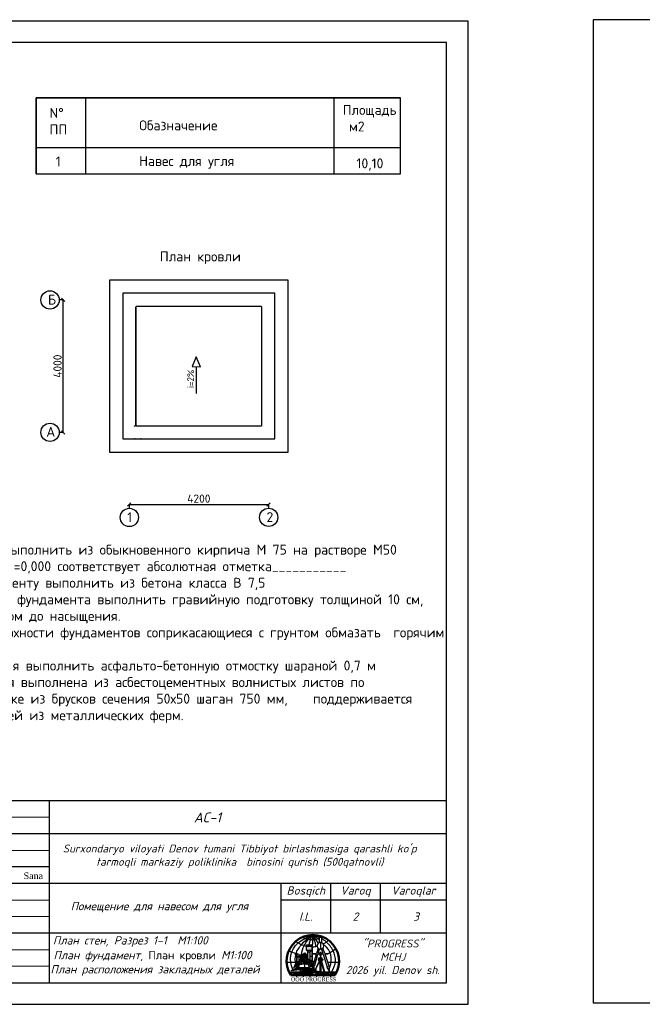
# Model space of a CAD drawing. Header units: millimetres. Extents: x 1527433 to 14789979, y -66543 to 11310.
# Tile 9 of 122: x 1877856 to 1896661, y -65699 to -35958. Entities that reach past the tile are written whole.
import ezdxf

# ---------------------------------------------------------------- set-up
doc = ezdxf.new("R2010")
doc.units = ezdxf.units.MM
doc.linetypes.add('_PP_DASH', pattern=[0.75, 0.5, -0.25])
doc.layers.add('(014) Водопровод', color=5, linetype='ИК_Водопровод -------в--------')
doc.styles.add('S@SH@M@K', font='isocpeui.ttf', dxfattribs={"height": 3})
doc.styles.get("Standard").update_dxf_attribs({"font": 'isocpeur.ttf', "height": 250})
doc.styles.add('STYLE3', font='arial.ttf')
doc.styles.add('TIMES NEW', font='times.ttf')
doc.styles.add('V@ler@Live', font='isocpeui.ttf')
doc.linetypes.add('ИК_Водопровод -------в--------', pattern='A,9,-0.6,["В",Standard,S=1.2,R=0,X=0,Y=-0.6],-1.2', length=10.8)
doc.dimstyles.new('ISO-25', dxfattribs={"dimtxt": 200, "dimasz": 100, "dimexe": 100, "dimexo": 100, "dimgap": 50, "dimtad": 1, "dimdec": 0, "dimtxsty": 'Standard', "dimblk": 'OBLIQUE', "dimcen": 2.5, "dimadec": 0, "dimazin": 0, "dimtfac": 1, "dimtdec": 0, "dimtmove": 0, "dimatfit": 3, "dimfxl": 1.25, "dimarcsym": 0})

# ---------------------------------------------------------------- blocks, each defined once
blk = doc.blocks.new('_Oblique')
at = {"color": 0, "linetype": 'ByBlock', "lineweight": -2}
blk.add_line((-0.5, -0.5), (0.5, 0.5), dxfattribs=at)
blk = doc.blocks.new('*D276')
at = {"color": 0, "linetype": 'Continuous', "lineweight": -2, "transparency": 16777216}
for p, q in [((1879184, -44423), (1879074, -44423)), ((1879184, -48423), (1879074, -48423))]:
    blk.add_line(p, q, dxfattribs=at)
at = {"color": 0, "lineweight": -2, "transparency": 16777216}
blk.add_line((1879174, -48423), (1879174, -44423), dxfattribs=at)
at = {"layer": 'Defpoints', "color": 0, "linetype": 'Continuous', "transparency": 16777216}
for p in [(1879174, -44423), (1881415, -44423), (1881415, -48423)]:
    blk.add_point(p, dxfattribs=at)
at = {"color": 0, "linetype": 'Continuous', "lineweight": -2, "transparency": 16777216, "xscale": 100, "yscale": 100, "zscale": 100}
for p, rotation in [((1879174, -44423), 90), ((1879174, -48423), 270)]:
    blk.add_blockref('_Oblique', p, dxfattribs=dict(at, rotation=rotation))
at = {"color": 0, "linetype": 'Continuous', "transparency": 16777216, "insert": (1878999, -46423), "char_height": 250, "attachment_point": 5, "rotation": 90}
blk.add_mtext('4000', dxfattribs=at)
blk = doc.blocks.new('*D277')
at = {"color": 0, "linetype": 'Continuous', "lineweight": -2, "transparency": 16777216}
for p, q in [((1881167, -50590), (1881167, -50700)), ((1885367, -50590), (1885367, -50700))]:
    blk.add_line(p, q, dxfattribs=at)
at = {"color": 0, "lineweight": -2, "transparency": 16777216}
blk.add_line((1881167, -50600), (1885367, -50600), dxfattribs=at)
at = {"layer": 'Defpoints', "color": 0, "linetype": 'Continuous', "transparency": 16777216}
for p in [(1881167, -48423), (1885367, -48423), (1885367, -50600)]:
    blk.add_point(p, dxfattribs=at)
at = {"color": 0, "linetype": 'Continuous', "lineweight": -2, "transparency": 16777216, "xscale": 100, "yscale": 100, "zscale": 100, "rotation": 180}
blk.add_blockref('_Oblique', (1881167, -50600), dxfattribs=at)
at = {"color": 0, "linetype": 'Continuous', "lineweight": -2, "transparency": 16777216, "xscale": 100, "yscale": 100, "zscale": 100}
blk.add_blockref('_Oblique', (1885367, -50600), dxfattribs=at)
at = {"color": 0, "linetype": 'Continuous', "transparency": 16777216, "insert": (1883267, -50425), "char_height": 250, "attachment_point": 5}
blk.add_mtext('4200', dxfattribs=at)
blk = doc.blocks.new('LOGOTIP')
h = blk.add_hatch(color=16)
h.dxf.hatch_style = 1
h.paths.add_polyline_path([(20531.16, -9521.62), (20530.47, -9521.62), (20530.47, -9523.75), (20531.16, -9524.06)])
h.paths.add_polyline_path([(20531.16, -9521.62), (20531.16, -9521.47), (20531.62, -9521.05), (20530.01, -9521.05), (20530.47, -9521.47), (20530.47, -9521.62)])
h.paths.add_polyline_path([(20531.62, -9521.05), (20531.62, -9519.83), (20530.01, -9519.83), (20530.01, -9521.05)])
h.paths.add_polyline_path([(20531.62, -9519.83), (20531.62, -9519.4), (20530.01, -9519.4), (20530.01, -9519.83)])
h = blk.add_hatch(color=252)
h.dxf.hatch_style = 1
h.paths.add_polyline_path([(20527.86, -9523.03), (20528.22, -9523.03), (20528.22, -9522.98), (20527.86, -9522.98), (20527.86, -9522.84), (20527.69, -9522.84), (20527.69, -9522.98), (20527.39, -9522.98), (20527.39, -9523.03), (20527.69, -9523.03), (20527.69, -9524.4), (20527.86, -9524.38)])
h.paths.add_polyline_path([(20527.24, -9522.31), (20527.61, -9522.31), (20527.61, -9522.26), (20527.24, -9522.26), (20527.24, -9522.06), (20527, -9522.06), (20527, -9522.26), (20526.85, -9522.26, 0.002105), (20526.83, -9522.31), (20527, -9522.31), (20527, -9524.53), (20527.01, -9524.49), (20527.24, -9524.46)])
h.paths.add_polyline_path([(20526.85, -9522.26), (20526.55, -9522.26), (20526.55, -9522.31), (20526.83, -9522.31, -0.002105)])
h = blk.add_hatch(color=134)
h.dxf.hatch_style = 1
h.paths.add_polyline_path([(20531.59, -9525.43), (20531.26, -9525.37), (20531.4, -9526.03), (20531.76, -9526.07)])
h.paths.add_polyline_path([(20531.12, -9525.34), (20530.71, -9525.26), (20530.81, -9525.97), (20531.26, -9526.02)])
h.paths.add_polyline_path([(20530.97, -9524.54), (20530.58, -9524.43), (20530.66, -9524.96), (20531.07, -9525.08)])
h.paths.add_polyline_path([(20531.37, -9524.66), (20531.11, -9524.58), (20531.21, -9525.12), (20531.54, -9525.21)])
h.paths.add_polyline_path([(20531.26, -9524.16), (20531, -9524.06), (20531.06, -9524.38), (20531.34, -9524.46)])
h.paths.add_polyline_path([(20530.86, -9524), (20530.5, -9523.86), (20530.55, -9524.23), (20530.93, -9524.34)])
h.paths.add_polyline_path([(20530.26, -9524.28), (20530.06, -9524.17), (20530.13, -9525.29), (20530.37, -9525.36)])
h.paths.add_polyline_path([(20529.94, -9524.11), (20529.69, -9523.97), (20529.71, -9525.18), (20529.98, -9525.25)])
h.paths.add_polyline_path([(20529.91, -9523.05), (20529.67, -9522.87), (20529.68, -9523.57), (20529.93, -9523.73)])
h.paths.add_polyline_path([(20530.16, -9523.24), (20529.99, -9523.12), (20530.04, -9523.8), (20530.23, -9523.93)])
h.paths.add_polyline_path([(20530.09, -9522.61), (20529.95, -9522.49), (20529.98, -9522.93), (20530.14, -9523.05)])
h.paths.add_polyline_path([(20529.89, -9522.43), (20529.66, -9522.22), (20529.67, -9522.68), (20529.9, -9522.87)])
h.paths.add_polyline_path([(20529.26, -9522.15), (20528.9, -9522.35), (20528.86, -9522.81), (20529.25, -9522.62)])
h.paths.add_polyline_path([(20529.25, -9522.83), (20528.84, -9523), (20528.78, -9523.73), (20529.25, -9523.54)])
h.paths.add_polyline_path([(20529.24, -9523.91), (20528.75, -9524.07), (20528.64, -9525.31), (20529.23, -9525.18)])
h.paths.add_polyline_path([(20528.64, -9524.11), (20528.22, -9524.25), (20528, -9525.4), (20528.51, -9525.33)])
h.paths.add_polyline_path([(20528.74, -9523.08), (20528.42, -9523.21), (20528.28, -9523.91), (20528.67, -9523.78)])
h.paths.add_polyline_path([(20528.81, -9522.42), (20528.54, -9522.58), (20528.46, -9523.01), (20528.76, -9522.89)])
h.paths.add_polyline_path([(20527.78, -9524.52), (20527.43, -9524.55), (20527.31, -9525.07), (20527.68, -9525.04)])
h.paths.add_polyline_path([(20527.66, -9525.21), (20527.31, -9525.23), (20527.12, -9525.96), (20527.46, -9525.97)])
h.paths.add_polyline_path([(20527.24, -9525.24), (20526.83, -9525.26), (20526.59, -9525.96), (20527.05, -9525.97)])
h.paths.add_polyline_path([(20527.37, -9524.56), (20527.13, -9524.58), (20526.93, -9525.1), (20527.24, -9525.07)])
h = blk.add_hatch(color=252)
h.dxf.hatch_style = 1
h.paths.add_polyline_path([(20528.14, -9523.07, 1), (20528.2, -9523.07, 1)])
h.paths.add_polyline_path([(20527.4, -9523.09, 1), (20527.48, -9523.09, 1)])
h.paths.add_polyline_path([(20527.48, -9522.37, 1), (20527.58, -9522.37, 1)])
h.paths.add_polyline_path([(20526.62, -9522.37, 1), (20526.7, -9522.37, 1)])
h = blk.add_hatch(color=53)
h.dxf.hatch_style = 1
h.paths.add_polyline_path([(20534.7, -9523.33), (20533.77, -9523.33), (20533.77, -9523.89), (20534.03, -9523.89, -1), (20534.16, -9523.89), (20534.7, -9523.89), (20534.7, -9523.75)])
h.paths.add_polyline_path([(20534.7, -9523.89), (20534.16, -9523.89, -1), (20534.03, -9523.89), (20533.77, -9523.89), (20533.77, -9524.04), (20533.77, -9524.27), (20534.7, -9524.27)])
h.paths.add_polyline_path([(20534.94, -9523.75), (20534.7, -9523.75), (20534.7, -9524.04), (20534.94, -9524.04)])
h.paths.add_polyline_path([(20533.77, -9523.75), (20533.53, -9523.75), (20533.53, -9524.04), (20533.77, -9524.04)])
h = blk.add_hatch(color=53)
h.dxf.hatch_style = 1
h.paths.add_polyline_path([(20533.77, -9524.27), (20534.7, -9524.27), (20534.7, -9523.33), (20533.77, -9523.33)])
at = {"color": 173}
for points in [[(20525.93, -9526.85, -0.353442), (20527.55, -9518.87, -0.113813), (20531.8, -9516.61)], [(20526.66, -9524.66, -0.125155), (20527.14, -9521.38, -0.137222), (20531.8, -9516.61, -309.435386)], [(20528.48, -9522.35, -0.087366), (20529.34, -9519.63, -0.090552), (20531.8, -9516.61, 64.129586)], [(20528.91, -9517.2, 0.201287), (20533.85, -9517.43)], [(20530.83, -9519.28, -0.080154), (20531.8, -9516.61, -0.658117)], [(20532.88, -9519.75, 0.082739), (20531.8, -9516.61, 4.751606)], [(20533.52, -9518.83, 0.118251), (20531.8, -9516.61, -72004916123.718872)], [(20533.8, -9517.9, 0.029793), (20533.11, -9517.34, -0.014798), (20531.8, -9516.61, 11.436528)], [(20533.91, -9517.24, 0.06566), (20531.8, -9516.61)], [(20526.73, -9518.42, 0.084651), (20529.91, -9519.82)], [(20531.97, -9520.02, 0.063513), (20533.12, -9519.88)], [(20537.68, -9527.5, 0.275009), (20538.07, -9521.19, 0.096151), (20535.99, -9518.56, 0.052771), (20534.53, -9517.54, 0.052771)], [(20535.3, -9519.03, 0.14027), (20536.6, -9517.97)], [(20537.07, -9526.05, 0.347768), (20535.38, -9519.49, -2.968614)], [(20524.71, -9521.14, 0.030399), (20526.88, -9522.12)], [(20536.61, -9522.03, 0.06516), (20538.89, -9520.57)]]:
    blk.add_lwpolyline(points, format="xyb", dxfattribs=at)
for points in [[(20531.8, -9516.61), (20531.8, -9519.31)], [(20527.69, -9522.37), (20528.36, -9522.58)], [(20524.03, -9524.65), (20524.03, -9524.65), (20526.66, -9524.66)], [(20536.6, -9524.65), (20539.86, -9524.68)]]:
    blk.add_lwpolyline(points, dxfattribs=at)
at = {"lineweight": 30}
blk.add_lwpolyline([(20533.91, -9517.09), (20534.53, -9517.09), (20534.53, -9518.77), (20533.91, -9518.77)], close=True, dxfattribs=at)
at = {"color": 150}
for points in [[(20530.01, -9521.05), (20530.01, -9519.4), (20531.62, -9519.4)], [(20530.01, -9519.83), (20531.62, -9519.83)], [(20531.87, -9524.46), (20531.87, -9519.4), (20531.62, -9519.4), (20531.62, -9524.46)], [(20531.62, -9519.92), (20531.87, -9519.92)], [(20530.47, -9521.47), (20530.01, -9521.05)], [(20530.01, -9521.05), (20531.62, -9521.05)], [(20530.47, -9523.75), (20530.47, -9521.47)], [(20531.16, -9521.62), (20530.47, -9521.62)], [(20531.16, -9521.47), (20531.62, -9521.05)], [(20531.16, -9524.06), (20531.16, -9521.47)], [(20531.16, -9522.89), (20531.62, -9522.89)], [(20531.62, -9520.34), (20531.87, -9520.34)], [(20531.62, -9520.7), (20531.87, -9520.7)], [(20531.62, -9521.09), (20531.87, -9521.09)], [(20531.62, -9521.48), (20531.87, -9521.48)], [(20531.62, -9521.85), (20531.87, -9521.85)], [(20531.62, -9522.21), (20531.87, -9522.21)], [(20531.62, -9522.56), (20531.87, -9522.56)], [(20531.62, -9522.96), (20531.87, -9522.96)], [(20531.87, -9524.46), (20531.47, -9524.46)], [(20531.62, -9523.32), (20531.87, -9523.32)], [(20531.62, -9523.7), (20531.87, -9523.7)], [(20531.62, -9524.08), (20531.87, -9524.08)], [(20525.29, -9527.88), (20525.04, -9528.03), (20525.24, -9528.11), (20525.53, -9528.38), (20525.53, -9528.09), (20525.47, -9528.18), (20525.36, -9528.16), (20525.3, -9528.08), (20525.29, -9527.88)], [(20526.24, -9528.35), (20526.51, -9528.19), (20526.6, -9528.25), (20526.7, -9528.32), (20526.8, -9528.29), (20526.93, -9528.29), (20527.09, -9528.3), (20527.13, -9528.24), (20527.07, -9528.24), (20526.99, -9528.15), (20526.94, -9528.15), (20526.85, -9528.15), (20526.78, -9528.18), (20526.69, -9528.23), (20526.61, -9528.15), (20526.55, -9528.11), (20526.44, -9528.1), (20526.37, -9528.1), (20526.34, -9528.17), (20526.28, -9528.22), (20526.21, -9528.28), (20526.24, -9528.35)], [(20527.25, -9528.21), (20527.59, -9528.26), (20527.73, -9528.36), (20527.86, -9528.44), (20527.97, -9528.44), (20528.02, -9528.4), (20528.09, -9528.32), (20528.13, -9528.27), (20528.18, -9528.27), (20528.29, -9528.35), (20528.39, -9528.35), (20528.47, -9528.32), (20528.41, -9528.3), (20528.3, -9528.24), (20528.24, -9528.19), (20528.18, -9528.15), (20528.09, -9528.17), (20528.04, -9528.21), (20527.95, -9528.28), (20527.85, -9528.31), (20527.77, -9528.25), (20527.67, -9528.18), (20527.54, -9528.16), (20527.4, -9528.17), (20527.25, -9528.21)], [(20528.77, -9528.38), (20528.75, -9528.16), (20528.84, -9528.08), (20528.93, -9528.04), (20529.06, -9528.04), (20529.12, -9528.04), (20529.19, -9528.09), (20529.25, -9528.11), (20529.31, -9528.1), (20529.38, -9528.1), (20529.44, -9528.04), (20529.48, -9528.01), (20529.54, -9528.01), (20529.6, -9528.01), (20529.63, -9528.09), (20529.64, -9528.13), (20529.64, -9528.18), (20529.58, -9528.16), (20529.53, -9528.12), (20529.48, -9528.12), (20529.44, -9528.21), (20529.35, -9528.28), (20529.13, -9528.21), (20529.02, -9528.17), (20528.91, -9528.16), (20528.84, -9528.21), (20528.84, -9528.28), (20528.77, -9528.38)], [(20529.89, -9528.1), (20529.83, -9528.29), (20529.99, -9528.15), (20530.13, -9528.23), (20530.25, -9528.34), (20530.45, -9528.36), (20530.68, -9528.28), (20530.87, -9528.18), (20531.07, -9528.15), (20531.27, -9528.21), (20531.42, -9528.22), (20531.59, -9528.04), (20531.83, -9528.08), (20531.67, -9527.96), (20531.49, -9528.04), (20531.4, -9528.14), (20531.25, -9528.12), (20531.01, -9528.07), (20530.78, -9528.12), (20530.58, -9528.23), (20530.43, -9528.27), (20529.94, -9528.06), (20529.85, -9528.1)], [(20532.74, -9528.15), (20533.08, -9528.2), (20533.23, -9528.3), (20533.36, -9528.38), (20533.47, -9528.38), (20533.52, -9528.34), (20533.59, -9528.26), (20533.62, -9528.22), (20533.68, -9528.22), (20533.79, -9528.29), (20533.89, -9528.29), (20533.97, -9528.26), (20533.9, -9528.24), (20533.8, -9528.18), (20533.73, -9528.13), (20533.68, -9528.09), (20533.59, -9528.11), (20533.53, -9528.15), (20533.45, -9528.22), (20533.35, -9528.25), (20533.27, -9528.19), (20533.17, -9528.12), (20533.04, -9528.1), (20532.89, -9528.11), (20532.74, -9528.15)], [(20534.35, -9528.29), (20534.33, -9528.07), (20534.42, -9527.99), (20534.51, -9527.95), (20534.64, -9527.95), (20534.7, -9527.95), (20534.77, -9528), (20534.83, -9528.02), (20534.89, -9528.01), (20534.96, -9528), (20535.02, -9527.95), (20535.07, -9527.91), (20535.12, -9527.91), (20535.18, -9527.91), (20535.21, -9527.99), (20535.22, -9528.04), (20535.22, -9528.08), (20535.16, -9528.06), (20535.11, -9528.02), (20535.06, -9528.02), (20535.02, -9528.11), (20534.93, -9528.18), (20534.71, -9528.12), (20534.6, -9528.08), (20534.49, -9528.07), (20534.42, -9528.12), (20534.42, -9528.19), (20534.35, -9528.29)], [(20535.6, -9528.04), (20535.94, -9528.1), (20536.08, -9528.19), (20536.22, -9528.28), (20536.33, -9528.28), (20536.37, -9528.23), (20536.44, -9528.16), (20536.48, -9528.11), (20536.54, -9528.11), (20536.65, -9528.19), (20536.75, -9528.19), (20536.82, -9528.16), (20536.76, -9528.13), (20536.66, -9528.08), (20536.59, -9528.03), (20536.53, -9527.98), (20536.45, -9528), (20536.39, -9528.05), (20536.31, -9528.11), (20536.2, -9528.14), (20536.12, -9528.08), (20536.02, -9528.02), (20535.89, -9527.99), (20535.75, -9528), (20535.6, -9528.04)], [(20537.32, -9528.37), (20537.3, -9528.15), (20537.38, -9528.07), (20537.48, -9528.03), (20537.6, -9528.03), (20537.66, -9528.03), (20537.73, -9528.08), (20537.79, -9528.1), (20537.85, -9528.09), (20537.92, -9528.08), (20537.98, -9528.03), (20538.03, -9528), (20538.09, -9528), (20538.14, -9528), (20538.17, -9528.07), (20538.19, -9528.12), (20538.19, -9528.17), (20538.12, -9528.14), (20538.07, -9528.1), (20538.02, -9528.1), (20537.98, -9528.19), (20537.89, -9528.27), (20537.67, -9528.2), (20537.56, -9528.16), (20537.45, -9528.15), (20537.39, -9528.2), (20537.39, -9528.27), (20537.32, -9528.37)]]:
    blk.add_lwpolyline(points, dxfattribs=at)
at = {"lineweight": 30}
for points in [[(20534.22, -9518.77), (20534.22, -9520.75)], [(20532, -9525.54), (20532.53, -9525.65), (20533.49, -9522.31)], [(20532.97, -9522.31), (20532, -9525.54)], [(20532.97, -9522.31), (20532.09, -9522.31), (20532.09, -9522.09), (20533.03, -9522.09)], [(20533.52, -9520.45), (20533.03, -9522.09)], [(20534.19, -9522.31), (20533.49, -9522.31)], [(20533.55, -9522.09), (20533.95, -9520.71)], [(20533.55, -9522.09), (20534.19, -9522.09)], [(20534.19, -9522.09), (20534.19, -9521.61), (20534.39, -9521.61), (20534.39, -9522.09)], [(20534.39, -9522.31), (20534.39, -9522.77), (20534.19, -9522.77), (20534.19, -9522.31)], [(20534.39, -9522.09), (20534.97, -9522.09)], [(20535.05, -9522.31), (20534.39, -9522.31)], [(20534.53, -9520.71), (20534.97, -9522.09)], [(20535.56, -9522.09), (20535, -9520.41)], [(20535.05, -9522.31), (20536.31, -9526.24)], [(20535.56, -9522.09), (20536.49, -9522.09), (20536.49, -9522.31), (20535.63, -9522.31)], [(20536.94, -9526.27), (20536.94, -9526.2), (20535.63, -9522.31)], [(20532.33, -9525.61), (20532.24, -9526.04), (20532.24, -9526.33), (20531.67, -9527.58), (20531.79, -9527.08), (20531.91, -9526.25), (20532.09, -9526), (20532.18, -9525.58)], [(20532.32, -9524.47), (20532.05, -9524.47), (20531.8, -9525.2), (20532.1, -9525.19)], [(20532.09, -9526), (20532.24, -9526.04)], [(20524.7, -9527.58), (20536.89, -9527.58)], [(20525.26, -9528.64), (20538.63, -9528.64)], [(20525.36, -9528.64), (20525.36, -9528.92)], [(20525.76, -9528.64), (20525.76, -9528.92)], [(20526.18, -9528.64), (20526.18, -9528.89)], [(20526.58, -9528.64), (20526.58, -9528.92)], [(20526.98, -9528.64), (20526.98, -9529.15)], [(20527.38, -9528.64), (20527.38, -9528.92)], [(20527.78, -9528.64), (20527.78, -9528.92)], [(20528.2, -9528.64), (20528.2, -9528.89)], [(20528.6, -9528.64), (20528.6, -9528.92)], [(20529, -9528.64), (20529, -9529.15)], [(20529.41, -9528.64), (20529.41, -9528.92)], [(20529.81, -9528.64), (20529.81, -9528.92)], [(20530.23, -9528.64), (20530.23, -9528.89)], [(20530.63, -9528.64), (20530.63, -9528.92)], [(20531.03, -9528.64), (20531.03, -9529.15)], [(20531.43, -9528.64), (20531.43, -9528.92)], [(20531.83, -9528.64), (20531.83, -9528.92)], [(20532.25, -9528.64), (20532.25, -9528.89)], [(20532.64, -9528.64), (20532.64, -9528.92)], [(20533.05, -9528.64), (20533.05, -9529.15)], [(20533.58, -9528.64), (20533.58, -9528.92)], [(20533.99, -9528.64), (20533.99, -9528.92)], [(20534.41, -9528.64), (20534.41, -9528.89)], [(20534.8, -9528.64), (20534.8, -9528.92)], [(20535.21, -9528.64), (20535.21, -9529.15)], [(20535.65, -9528.64), (20535.65, -9528.92)], [(20536.05, -9528.64), (20536.05, -9528.92)], [(20536.44, -9526.63), (20536.94, -9527.68)], [(20536.47, -9528.64), (20536.47, -9528.89)], [(20536.87, -9528.64), (20536.87, -9528.92)], [(20536.94, -9527.68), (20536.94, -9526.44)], [(20536.94, -9527.58), (20539.19, -9527.58)], [(20537.27, -9528.64), (20537.27, -9529.15)], [(20537.7, -9528.64), (20537.7, -9528.92)], [(20538.1, -9528.64), (20538.1, -9528.92)], [(20538.52, -9528.64), (20538.52, -9528.89)]]:
    blk.add_lwpolyline(points, dxfattribs=at)
at = {"color": 252}
for points in [[(20527.24, -9524.46), (20527.24, -9522.31), (20527.61, -9522.31), (20527.61, -9522.26), (20527.24, -9522.26), (20527.24, -9522.06), (20527, -9522.06), (20527, -9522.26), (20526.55, -9522.26), (20526.55, -9522.31), (20527, -9522.31), (20527, -9524.52)], [(20527.86, -9524.38), (20527.86, -9523.03), (20528.22, -9523.03), (20528.22, -9522.98), (20527.86, -9522.98), (20527.86, -9522.84), (20527.69, -9522.84), (20527.69, -9522.98), (20527.39, -9522.98), (20527.39, -9523.03), (20527.69, -9523.03), (20527.69, -9524.4)]]:
    blk.add_lwpolyline(points, dxfattribs=at)
at = {"color": 33}
for points in [[(20528.45, -9522.52), (20527.63, -9526.34)], [(20528.42, -9523.21), (20528.74, -9523.08)], [(20528.45, -9522.52), (20529.49, -9521.91)], [(20528.46, -9523.01), (20528.54, -9522.58), (20528.81, -9522.42)], [(20528.46, -9523.01), (20528.76, -9522.89)], [(20528.67, -9523.78), (20528.74, -9523.08)], [(20528.76, -9522.89), (20528.81, -9522.42)], [(20528.84, -9523), (20528.78, -9523.73)], [(20528.84, -9523), (20529.25, -9522.83)], [(20529.25, -9522.62), (20529.26, -9522.15), (20528.9, -9522.35), (20528.86, -9522.81)], [(20528.86, -9522.81), (20529.25, -9522.62)], [(20529.25, -9523.54), (20529.25, -9522.83)], [(20529.48, -9526.34), (20529.49, -9521.91), (20530.19, -9522.54), (20530.69, -9526.34)], [(20529.67, -9522.68), (20529.66, -9522.22), (20529.89, -9522.43)], [(20529.67, -9522.68), (20529.9, -9522.87)], [(20529.68, -9523.57), (20529.67, -9522.87)], [(20529.67, -9522.87), (20529.91, -9523.05)], [(20529.9, -9522.87), (20529.89, -9522.43)], [(20529.93, -9523.73), (20529.91, -9523.05)], [(20529.95, -9522.49), (20530.09, -9522.61)], [(20529.98, -9522.93), (20529.95, -9522.49)], [(20529.98, -9522.93), (20530.14, -9523.05)], [(20530.04, -9523.8), (20529.99, -9523.12)], [(20529.99, -9523.12), (20530.16, -9523.24)], [(20530.14, -9523.05), (20530.09, -9522.61)], [(20526.22, -9526.53), (20527.01, -9524.49), (20528.05, -9524.35)], [(20526.59, -9525.96), (20527.05, -9525.97), (20527.24, -9525.24), (20526.83, -9525.26), (20526.59, -9525.96)], [(20527.13, -9524.58), (20526.93, -9525.1), (20527.24, -9525.07)], [(20527.31, -9525.23), (20527.12, -9525.96), (20527.46, -9525.97), (20527.66, -9525.21), (20527.31, -9525.23)], [(20527.13, -9524.58), (20527.37, -9524.56)], [(20527.37, -9524.56), (20527.24, -9525.07)], [(20527.43, -9524.55), (20527.31, -9525.07)], [(20527.31, -9525.07), (20527.68, -9525.04)], [(20527.43, -9524.55), (20527.78, -9524.52), (20527.68, -9525.04)], [(20528, -9525.4), (20528.51, -9525.33), (20528.64, -9524.11)], [(20528, -9525.4), (20528.22, -9524.25)], [(20528.22, -9524.25), (20528.64, -9524.11)], [(20528.28, -9523.91), (20528.42, -9523.21)], [(20528.28, -9523.91), (20528.67, -9523.78)], [(20528.75, -9524.07), (20528.64, -9525.31), (20529.23, -9525.18)], [(20528.75, -9524.07), (20529.24, -9523.91)], [(20528.78, -9523.73), (20529.25, -9523.54)], [(20529.23, -9525.18), (20529.24, -9523.91)], [(20529.68, -9523.57), (20529.93, -9523.73)], [(20529.71, -9525.18), (20529.69, -9523.97)], [(20529.69, -9523.97), (20529.94, -9524.11)], [(20529.71, -9525.18), (20530.37, -9525.36), (20530.26, -9524.28)], [(20529.98, -9525.25), (20529.94, -9524.11)], [(20530.04, -9523.8), (20530.23, -9523.93)], [(20530.13, -9525.29), (20530.06, -9524.17)], [(20530.06, -9524.17), (20530.26, -9524.28)], [(20530.23, -9523.93), (20530.16, -9523.24)], [(20532.01, -9526.1), (20531.37, -9524.16), (20530.34, -9523.7)], [(20530.55, -9524.23), (20530.5, -9523.86), (20530.86, -9524)], [(20530.55, -9524.23), (20530.93, -9524.34)], [(20530.66, -9524.96), (20530.58, -9524.43)], [(20530.58, -9524.43), (20530.97, -9524.54)], [(20530.66, -9524.96), (20531.07, -9525.08)], [(20530.81, -9525.97), (20530.71, -9525.26)], [(20530.71, -9525.26), (20531.12, -9525.34)], [(20531.26, -9526.02), (20530.81, -9525.97)], [(20530.86, -9524), (20530.93, -9524.34)], [(20530.97, -9524.54), (20531.07, -9525.08)], [(20531, -9524.06), (20531.26, -9524.16), (20531.34, -9524.46)], [(20531, -9524.06), (20531.06, -9524.38)], [(20531.06, -9524.38), (20531.34, -9524.46)], [(20531.11, -9524.58), (20531.21, -9525.12)], [(20531.11, -9524.58), (20531.37, -9524.66)], [(20531.12, -9525.34), (20531.26, -9526.02)], [(20531.21, -9525.12), (20531.54, -9525.21)], [(20531.26, -9525.37), (20531.4, -9526.03)], [(20531.26, -9525.37), (20531.59, -9525.43)], [(20531.37, -9524.66), (20531.54, -9525.21)], [(20531.59, -9525.43), (20531.76, -9526.07), (20531.4, -9526.03)], [(20526.22, -9526.53), (20527.63, -9526.34), (20530.69, -9526.34), (20531.87, -9526.49)]]:
    blk.add_lwpolyline(points, dxfattribs=at)
at = {"color": 42, "lineweight": 30}
for points in [[(20534.47, -9523.33), (20534.47, -9523.03), (20534.21, -9523.03), (20534.05, -9523.33)], [(20533.77, -9523.89), (20534.03, -9523.89)], [(20534.16, -9523.89), (20534.7, -9523.89)]]:
    blk.add_lwpolyline(points, dxfattribs=at)
at = {"color": 32, "lineweight": 30}
for points in [[(20532.46, -9527.58), (20534.07, -9524.39), (20533.88, -9524.39), (20532.37, -9527.58), (20532.46, -9527.58)], [(20535.38, -9527.58), (20534.44, -9524.39), (20534.59, -9524.39), (20535.5, -9527.58)]]:
    blk.add_lwpolyline(points, dxfattribs=at)
at = {"color": 42, "lineweight": 30}
for points in [[(20533.77, -9523.75), (20533.53, -9523.75), (20533.53, -9524.04), (20533.77, -9524.04)], [(20533.77, -9523.33), (20534.7, -9523.33), (20534.7, -9524.27), (20533.77, -9524.27)], [(20533.84, -9524.27), (20534.65, -9524.27), (20534.65, -9524.39), (20533.84, -9524.39)], [(20534.7, -9523.75), (20534.94, -9523.75), (20534.94, -9524.04), (20534.7, -9524.04)]]:
    blk.add_lwpolyline(points, close=True, dxfattribs=at)
at = {"color": 32, "lineweight": 30}
blk.add_lwpolyline([(20534.16, -9524.39), (20534.32, -9524.39), (20534.32, -9527.58), (20534.16, -9527.58)], close=True, dxfattribs=at)
at = {"color": 150, "lineweight": 30}
for points in [[(20525.31, -9528.59, 0.125557), (20525.82, -9528.4, 0.520567), (20525.82, -9528.4, -0.501097), (20526.15, -9528.55, -0.013708), (20526.79, -9528.53, -0.043743), (20527.29, -9528.45, 0.520567), (20527.29, -9528.45, 0.520567), (20527.33, -9528.44, -0.392339), (20527.79, -9528.49, 0.520567), (20527.79, -9528.49, -0.113409), (20528.37, -9528.57, 0.520567), (20528.37, -9528.57, -0.132594), (20528.87, -9528.52, 0.520567), (20528.87, -9528.52, -0.102508), (20529.32, -9528.39, 0.520567), (20529.32, -9528.39, -0.019125), (20529.65, -9528.29, 0.520567), (20529.65, -9528.29, 0.087562), (20530.36, -9528.41, 0.520567), (20530.36, -9528.41, 0.001436), (20530.93, -9528.42, 0.520567), (20530.93, -9528.42, -0.063739), (20531.45, -9528.36, 0.520567), (20531.45, -9528.36, 0.033431), (20532, -9528.21, 0.520567), (20532, -9528.21, -0.230937), (20532.53, -9528.32, 0.520567), (20532.53, -9528.32, -0.091871), (20532.97, -9528.47, 0.520567), (20532.97, -9528.47, -0.014111), (20533.56, -9528.5, 0.520567), (20533.56, -9528.5, -0.02014), (20534.13, -9528.4, 0.520567), (20534.13, -9528.4, 0.029716), (20534.89, -9528.24, 0.520567), (20534.89, -9528.24, -0.189791), (20535.26, -9528.29, 0.520567), (20535.26, -9528.29, -0.039413), (20535.7, -9528.43, 0.520567), (20535.7, -9528.43, -0.038221), (20536.31, -9528.43, 0.520567), (20536.31, -9528.43, -0.084237), (20536.66, -9528.27, 0.520567), (20536.66, -9528.27, -0.07412), (20537.36, -9528.42, 0.520567), (20537.36, -9528.42, 0.05762), (20537.92, -9528.39, 0.520567), (20537.92, -9528.39, -0.000967), (20538.3, -9528.5, 0.520567), (20538.3, -9528.5, -0.039357), (20538.3, -9528.5, 0.520567), (20538.3, -9528.5, 0.241268), (20538.3, -9528.5)], [(20525.48, -9528.02, -0.070216), (20525.95, -9527.86, 0.520567), (20525.95, -9527.86, -0.344362), (20526.21, -9528.01, 0.010072), (20526.58, -9528.01, -0.043743), (20527.09, -9527.93, 0.520567), (20527.09, -9527.93, 0.520567), (20527.13, -9527.92, -0.063439), (20527.64, -9527.83, 0.520567), (20527.64, -9527.83, 0.149042), (20528.16, -9528.05, 0.520567), (20528.16, -9528.05, -0.132594), (20528.67, -9528, 0.520567), (20528.67, -9528, -0.102508), (20529.12, -9527.87, 0.520567), (20529.12, -9527.87, -0.029284), (20529.62, -9527.73, 0.520567), (20529.62, -9527.73, -0.045919), (20530.15, -9527.89, 0.520567), (20530.15, -9527.89, 0.001436), (20530.72, -9527.9, 0.520567), (20530.72, -9527.9, -0.063739), (20531.25, -9527.84, 0.520567), (20531.25, -9527.84, 0.033431), (20531.8, -9527.69, 0.520567), (20531.8, -9527.69, -0.05696), (20532.35, -9527.71, 0.520567), (20532.35, -9527.71, -0.10267), (20532.85, -9527.89, 0.520567), (20532.85, -9527.89, 0.106941), (20533.35, -9527.98, 0.520567), (20533.35, -9527.98, -0.02014), (20533.93, -9527.88, 0.520567), (20533.93, -9527.88, 0.029716), (20534.68, -9527.72, 0.520567), (20534.68, -9527.72, -0.053702), (20535.06, -9527.72, 0.520567), (20535.06, -9527.72, 0.023184), (20535.6, -9527.82, 0.520567), (20535.6, -9527.82, 0.137066), (20536.11, -9527.9, 0.520567), (20536.11, -9527.9, 0.086144), (20536.69, -9527.74, 0.520567), (20536.69, -9527.74, 0.092626), (20537.21, -9527.84, 0.520567), (20537.21, -9527.84, 0.171565), (20537.72, -9527.87, 0.520567), (20537.72, -9527.87, -0.228313), (20538.25, -9527.92, 0.520567), (20538.25, -9527.92, 0.057178), (20538.73, -9527.95, 0.520567), (20538.73, -9527.95, 0.520567), (20538.83, -9527.95)]]:
    blk.add_lwpolyline(points, format="xyb", dxfattribs=at)
at = {"color": 25}
for points in [[(20525.44, -9527.15, -0.044562), (20527.04, -9526.65, -0.080385), (20531.85, -9526.64, -0.080385)], [(20525.44, -9527.15, 0.0058), (20527.11, -9526.97, -0.038289), (20531.83, -9526.79, -0.038289)], [(20527.97, -9527.27), (20529.09, -9527.06, -0.027055), (20530.77, -9526.93), (20531.53, -9526.95), (20531.8, -9526.98)], [(20527.97, -9527.27, -0.026948), (20530.82, -9527.23), (20531.75, -9527.26)], [(20532.03, -9526.79, -0.005617), (20532.72, -9526.83, -0.005617)], [(20532.08, -9526.68, -0.011049), (20532.73, -9526.81, -0.011049)], [(20532.83, -9526.84, -0.000678), (20532.92, -9526.85)], [(20532.84, -9526.83, -0.001323), (20532.92, -9526.85)]]:
    blk.add_lwpolyline(points, format="xyb", dxfattribs=at)
for points in [[(20531.81, -9527.27), (20532.29, -9527.29), (20532.49, -9527.31)], [(20531.93, -9527), (20532.24, -9527.04), (20532.58, -9527.13)], [(20532.59, -9527.32), (20533.78, -9527.45)], [(20532.68, -9527.15), (20533.78, -9527.45)]]:
    blk.add_lwpolyline(points, dxfattribs=at)
at = {"color": 252}
for centre, radius in [((20526.66, -9522.37), 0.0359), ((20527.44, -9523.09), 0.037), ((20527.53, -9522.37), 0.0465), ((20528.17, -9523.07), 0.0306)]:
    blk.add_circle(centre, radius, dxfattribs=at)
at = {"color": 42, "lineweight": 30}
blk.add_circle((20534.09, -9523.89), 0.0666, dxfattribs=at)
at = {"lineweight": 30}
blk.add_circle((20536.62, -9526.35), 0.33, dxfattribs=at)
at = {"color": 86, "lineweight": 50}
blk.add_arc((20531.94, -9524.38), 7.92, 327.5319, 212.4681, dxfattribs=at)
at = {"lineweight": 30}
blk.add_arc((20534.24, -9519.75), 1, 102.4937, 77.5063, dxfattribs=at)
at = {"color": 86, "lineweight": 50, "insert": (20525.31, -9529.27), "char_height": 1.2, "width": 15.3015, "attachment_point": 1, "style": 'TIMES NEW'}
blk.add_mtext('OOO PROGRESS', dxfattribs=at)

msp = doc.modelspace()

# ---------------------------------------------------------------- hatches: boundary and pattern name
at = {"linetype": 'Continuous'}
h = msp.add_hatch(color=0, dxfattribs=at)
h.dxf.hatch_style = 1
h.set_gradient(color1=(255, 255, 255), tint=1)
h.paths.add_polyline_path([(1881339.131, -48234.518, 1), (1881322.372, -48234.518, 1)])
h = msp.add_hatch(color=0, dxfattribs=at)
h.dxf.hatch_style = 1
h.set_gradient(color1=(255, 255, 255), tint=1)
h.paths.add_polyline_path([(1881521.612, -48234.518, 1), (1881504.853, -48234.518, 1)])
h = msp.add_hatch(color=0, dxfattribs=at)
h.dxf.hatch_style = 1
h.set_gradient(color1=(255, 255, 255), tint=1)
h.paths.add_polyline_path([(1885211.829, -48234.518, 1), (1885195.07, -48234.518, 1)])
h = msp.add_hatch(color=0, dxfattribs=at)
h.dxf.hatch_style = 1
h.set_gradient(color1=(255, 255, 255), tint=1)
h.paths.add_polyline_path([(1881339.131, -48614.295, 1), (1881322.372, -48614.295, 1)])
h = msp.add_hatch(color=0, dxfattribs=at)
h.dxf.hatch_style = 1
h.set_gradient(color1=(255, 255, 255), tint=1)
h.paths.add_polyline_path([(1881521.913, -48614.295, 1), (1881505.154, -48614.295, 1)])
h = msp.add_hatch(color=0, dxfattribs=at)
h.dxf.hatch_style = 1
h.set_gradient(color1=(255, 255, 255), tint=1)
h.paths.add_polyline_path([(1885029.348, -48614.295, 1), (1885012.589, -48614.295, 1)])
h = msp.add_hatch(color=0, dxfattribs=at)
h.dxf.hatch_style = 1
h.set_gradient(color1=(255, 255, 255), tint=1)
h.paths.add_polyline_path([(1885212.13, -48614.295, 1), (1885195.371, -48614.295, 1)])

# ---------------------------------------------------------------- linework, layer by layer
at = {"color": 0, "lineweight": 30}
for p, q in [((1890748.113, -59549.182), (1872248.132, -59549.182)), ((1878750.528, -59549.182), (1878750.528, -65049.521)), ((1878750.528, -60549.181), (1872248.132, -60549.181)), ((1890748.113, -60549.181), (1878750.528, -60549.181)), ((1878750.528, -61549.18), (1872248.132, -61549.18)), ((1890748.113, -62049.18), (1872248.132, -62049.18)), ((1885748.118, -62049.18), (1885748.118, -65049.177)), ((1887248.117, -62049.18), (1887248.117, -63549.178)), ((1888748.115, -62049.18), (1888748.115, -63549.178)), ((1890748.113, -62549.179), (1885748.118, -62549.179)), ((1890748.113, -63549.178), (1872248.132, -63549.178))]:
    msp.add_line(p, q, dxfattribs=at)
at = {"color": 0, "lineweight": 5}
for p, q in [((1878750.528, -60049.182), (1872248.132, -60049.182)), ((1878750.528, -61049.181), (1872248.132, -61049.181)), ((1878750.528, -62549.179), (1872248.132, -62549.179)), ((1878750.528, -63049.179), (1872248.132, -63049.179)), ((1878750.528, -64049.178), (1872248.132, -64049.178)), ((1878750.528, -64549.177), (1872248.132, -64549.177))]:
    msp.add_line(p, q, dxfattribs=at)
at = {"color": 0, "lineweight": 25}
for points in [[(1895172.606, -65657.762), (1937172.606, -65657.762), (1937172.606, -35957.762), (1895172.606, -35957.762)], [(1849398.113, -65699.177), (1891398.113, -65699.177), (1891398.113, -35999.177), (1849398.113, -35999.177)]]:
    msp.add_lwpolyline(points, close=True, dxfattribs=at)
msp.add_lwpolyline([(1851398.113, -65049.177), (1890748.113, -65049.177), (1890748.113, -36649.177), (1851398.113, -36649.177)], dxfattribs=at)
at = {"color": 0, "linetype": 'Continuous'}
for points in [[(1878358.686, -38316.697), (1889358.686, -38316.697)], [(1878358.686, -40616.697), (1878358.686, -38316.697)], [(1889358.686, -40616.697), (1889358.686, -38316.697), (1878358.686, -38316.697), (1878358.686, -40616.697)], [(1879858.686, -40616.697), (1879858.686, -38316.697)], [(1887358.686, -40616.697), (1887358.686, -38316.697)], [(1878358.686, -39816.697), (1889358.686, -39816.697)], [(1878358.686, -39816.697), (1889358.686, -39816.697)], [(1878358.686, -40616.697), (1889358.686, -40616.697)], [(1883186.491, -46438.086), (1883182.743, -47246.357)]]:
    msp.add_lwpolyline(points, dxfattribs=at)
at = {"ltscale": 4}
for points in [[(1881366.897, -43822.834), (1880566.897, -43822.834), (1880566.897, -49022.834), (1881366.897, -49022.834)], [(1880966.897, -49022.834), (1885966.897, -49022.834), (1885966.897, -43822.834), (1880966.897, -43822.834)]]:
    msp.add_lwpolyline(points, dxfattribs=at)
at = {"linetype": '_PP_DASH', "ltscale": 4}
for points in [[(1880966.897, -48622.834), (1885566.897, -48622.834), (1885566.897, -44222.834), (1880966.897, -44222.834)], [(1881366.897, -44622.834), (1881366.897, -48222.834), (1885166.897, -48222.834), (1885166.897, -44622.834)]]:
    msp.add_lwpolyline(points, close=True, dxfattribs=at)
msp.add_lwpolyline([(1881366.897, -48222.834), (1881366.897, -44622.834)], dxfattribs=at)
at = {"color": 0, "linetype": 'Continuous'}
msp.add_lwpolyline([(1883188.788, -46141.504), (1883060.466, -46437.11), (1883314.502, -46439.078)], close=True, dxfattribs=at)
at = {"color": 0, "lineweight": 30}
msp.add_lwpolyline([(1890748.113, -59549.182), (1872248.132, -59549.182), (1872248.132, -65049.177), (1890748.113, -65049.177)], close=True, dxfattribs=at)
at = {"color": 0, "linetype": 'Continuous'}
for centre, radius in [((1878773.675, -44422.834), 275.525), ((1878773.675, -48422.834), 275.525), ((1881330.752, -48234.518), 8.379), ((1881513.233, -48234.518), 8.379), ((1885020.968, -48234.518), 8.379), ((1881330.752, -48614.295), 8.379), ((1881513.534, -48614.295), 8.379), ((1881166.897, -50992.845), 275.525), ((1885374.943, -50989.696), 275.525)]:
    msp.add_circle(centre, radius, dxfattribs=at)

# ---------------------------------------------------------------- block references
at = {"color": 4, "xscale": 100, "yscale": 100, "zscale": 100}
msp.add_blockref('LOGOTIP', (-166484.2, 888041.732), dxfattribs=at)

# ---------------------------------------------------------------- texts
at = {"layer": '(014) Водопровод', "color": 7, "linetype": 'ByBlock', "insert": (1884503.286, -61230), "char_height": 240, "width": 11136.75583, "attachment_point": 5, "style": 'S@SH@M@K'}
msp.add_mtext("Surxondaryo viloyati Denov tumani Tibbiyot birlashmasiga qarashli ko'p tarmoqli markaziy poliklinika  binosini qurish (500qatnovli)", dxfattribs=at)
at = {"color": 0, "style": 'V@ler@Live'}
msp.add_text('Помещение для навесом для угля', height=250, dxfattribs=at).set_placement((1879397.73, -62858.13))
at = {"color": 0, "linetype": 'Continuous', "char_height": 300, "attachment_point": 1}
for s, insert in [('N%%D\\PПП', (1878757.954, -38625.339)), ('Площадь\\P м2', (1887612.264, -38532.789)), ('Обазначение', (1881466.094, -38999.258)), ('1', (1878944.177, -40091.049)), ('Навес для угля', (1881466.094, -40077.533)), ('10,10', (1888027.358, -40146.935)), ('Б', (1878709.338, -44265.447)), ('А', (1878660.659, -48254.038)), ('2', (1885310.606, -50832.309))]:
    msp.add_mtext(s, dxfattribs=dict(at, insert=insert))
for s, width, insert in [('План кровли', 2312.21367, (1882091.557, -42959.251)), ('\\pi-9,l12,t12;1.^IКладку стен выполнить из обыкновенного кирпича М 75 на растворе М50\\P2.^IОтметке пола =0,000 соответствует абсолютная отметка___________\\P3.^IМонолитную ленту выполнить из бетона класса В 7,5\\P4.^IПод подошвой фундамента выполнить гравийную подготовку толщиной 10 см, пропитанную битумом до насыщения.\\P5.^IБоковые поверхности фундаментов соприкасающиеся с грунтом обмазать  горячим битумом за 2 раза \\P6.^IВокруг  здания выполнить асфальто-бетонную отмостку шараной 0,7 м\\P7.^IКровля здания выполнена из асбестоцементных волнистых листов по   деревянной обрещётке из брусков сечения 50х50 шаган 750 мм,    поддерживается несущей конструкцией из металлических ферм.', 17106.82761, (1873714.047, -51816.273))]:
    msp.add_mtext_dynamic_manual_height_columns(s, width=width, gutter_width=100, heights=[0], dxfattribs=dict(at, insert=insert))
at = {"color": 0, "linetype": 'Continuous', "insert": (1882919.579, -46528.295), "char_height": 20, "attachment_point": 3, "rotation": 90}
msp.add_mtext('{\\H10x;i=2%}', dxfattribs=at)
at = {"color": 0, "linetype": 'Continuous', "insert": (1881102.561, -50835.458), "char_height": 300, "width": 326.9176, "attachment_point": 1}
msp.add_mtext('1', dxfattribs=at)
at = {"attachment_point": 1, "style": 'V@ler@Live'}
for s, width, gutter_width, heights, insert, char_height in [("\\pi518.9415;{\\fISOCPEUR|b1|i1|c204|p34;\\C0;Ko'mirxona, Chiqindi tashlash joyi, Yong'in qalqoni}", 18853.86158, 1650, [1799.649], (1767440, -56870), 577.5), ('\\pi43.10499;{\\C0; АС-1}', 11560.95003, 100, [0], (1882881.001, -59904.999), 300)]:
    msp.add_mtext_dynamic_manual_height_columns(s, width=width, gutter_width=gutter_width, heights=heights, dxfattribs=dict(at, insert=insert, char_height=char_height))
at = {"color": 0, "attachment_point": 5}
for s, insert, char_height, width, style in [('{\\fTimes New Roman|b0|i0|c204|p18;Sana}', (1878267.434, -61818.229), 200, 1038.60444, 'STYLE3'), ('\\pt4514.8992;"PROGRESS" \\P\\ptz;MCHJ\\P2026 yil. Denov sh.', (1889124.87, -64299.178), 240, 3246.48772, 'V@ler@Live')]:
    msp.add_mtext(s, dxfattribs=dict(at, insert=insert, char_height=char_height, width=width, style=style))
at = {"color": 0, "lineweight": 5, "char_height": 200, "attachment_point": 5, "style": 'V@ler@Live'}
for s, insert, width in [("\\pi200;Xo'jaqulov K.J.", (1875100.532, -62299.18), 2299.9977), ('\\pi200;LBM.', (1873099.332, -62299.18), 1702.40083), ('\\pi200;Jurayev Sh.A.', (1875100.532, -62799.179), 2299.9977), ('\\pi200;LBA.', (1873099.332, -62799.179), 1702.40083), ('\\pi200;Chizdi', (1873099.332, -63299.179), 1702.40083), ('\\pi200;Shaymardanov.E', (1875100.532, -63299.179), 2299.9977)]:
    msp.add_mtext(s, dxfattribs=dict(at, insert=insert, width=width))
at = {"color": 7, "lineweight": 5, "char_height": 250, "attachment_point": 5, "style": 'V@ler@Live'}
for s, insert, width in [('Bosqich', (1886498.118, -62299.18), 1499.9985), ('Varoq', (1887998.116, -62299.18), 1499.9985), ('Varoqlar', (1889748.114, -62299.18), 1999.998), ('I.L.', (1886498.118, -63049.179), 1499.9985), ('2', (1887998.116, -63049.179), 1499.9985), ('3', (1889831.787, -63049.179), 1499.9985)]:
    msp.add_mtext(s, dxfattribs=dict(at, insert=insert, width=width))
at = {"color": 0, "char_height": 250, "attachment_point": 1, "style": 'V@ler@Live'}
for s, width, insert in [('План стен, Разрез 1-1  М1:100', 5416.1419, (1878859.959, -63642.989)), ('План фундамент, {\\fISOCPEUR|b0|i0|c204|p34;\\C0;План кровли }М1:100', 6762.6136, (1878877.32, -64088.67)), ('План расположения закладных деталей', 9278.05292, (1878786.379, -64517.312))]:
    msp.add_mtext_dynamic_manual_height_columns(s, width=width, gutter_width=100, heights=[0], dxfattribs=dict(at, insert=insert))

# ---------------------------------------------------------------- dimensions: what is measured, and where the dimension line sits
at = {"color": 0, "linetype": 'Continuous'}
for base, p1, p2, angle, picture, middle in [((1879174.2, -44422.834), (1881414.792, -48422.834), (1881414.792, -44422.834), 90, '*D276', (1879174.2, -46422.834)), ((1885366.897, -50599.717), (1881166.897, -48422.834), (1885366.897, -48422.834), 0, '*D277', (1883266.897, -50599.717))]:
    dim = msp.add_linear_dim(base=base, p1=p1, p2=p2, angle=angle, dimstyle='ISO-25', override={"dimfxl": 10, "dimfxlon": 1, "dimarcsym": 1}, dxfattribs=at)
    dim.commit()
    dim.dimension.update_dxf_attribs({"geometry": picture, "text_midpoint": middle, "dimtype": 161})

doc.saveas('drawing.dxf')
